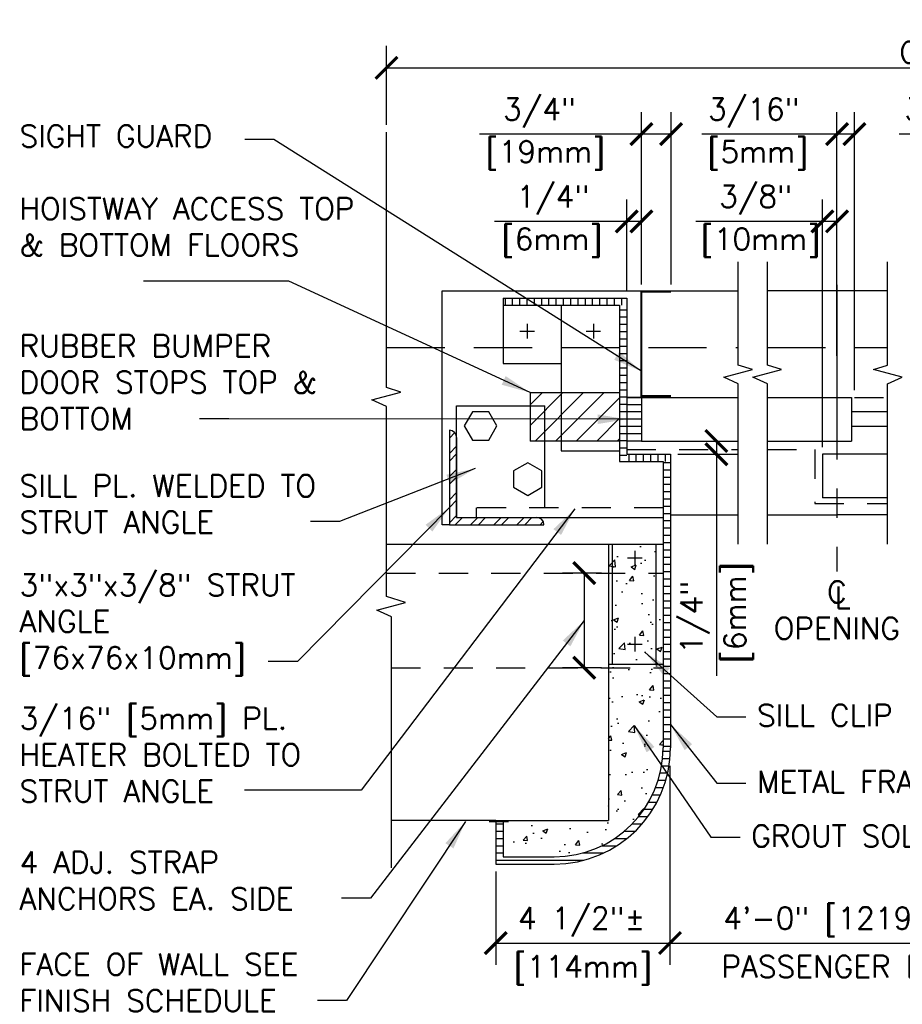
# Model space of a CAD drawing. Header units: inches. Extents: x 0.5 to 15.3, y 0.2 to 11.4.
# Tile 4 of 5: x 7.2 to 11, y 7.2 to 11.4. Entities that reach past the tile are written whole.
import ezdxf

# ---------------------------------------------------------------- set-up
doc = ezdxf.new("R2010")
doc.units = ezdxf.units.IN
doc.header["$MEASUREMENT"] = 0
doc.header["$PDSIZE"] = -1
for name, pattern in [('CENTER2', [1.125, 0.75, -0.125, 0.125, -0.125]), ('DASHED2', [0.375, 0.25, -0.125]), ('HIDDEN2', [0.1875, 0.125, -0.0625])]:
    doc.linetypes.add(name, pattern=pattern)
doc.layers.get('Defpoints').update_dxf_attribs({"color": 2})
for name, color, linetype in [('A-DETL-CNTR', 2, 'CENTER2'), ('A-DETL-DIMS', 2, 'Continuous'), ('A-DETL-MEDM', 4, 'Continuous'), ('A-DETL-PATT', 8, 'Continuous'), ('A-DETL-TEXT', 2, 'Continuous')]:
    doc.layers.add(name, color=color, linetype=linetype)
doc.styles.add('Romans', font='romans.shx')
doc.dimstyles.new('VA-Dims', dxfattribs={"dimtxt": 0.09375, "dimasz": 0.09375, "dimexe": 0.09375, "dimexo": 0.03125, "dimgap": 0.02, "dimtad": 1, "dimdec": 5, "dimzin": 0, "dimdsep": 46, "dimlunit": 4, "dimtxsty": 'Romans', "dimblk": 'ARCHTICK', "dimcen": 0.09375, "dimclrd": 256, "dimclre": 256, "dimclrt": 256, "dimadec": 0, "dimazin": 0, "dimtfac": 1, "dimtdec": 5, "dimtofl": 0, "dimtmove": 0, "dimatfit": 3, "dimfxl": 1, "dimfrac": 2, "dimtolj": 1, "dimtzin": 0, "dimlwd": -1, "dimlwe": -1, "dimarcsym": 0})
doc.dimstyles.new('VA-Lead', dxfattribs={"dimtxt": 0.09375, "dimasz": 0.125, "dimexe": 0.125, "dimexo": 0.03125, "dimgap": 0.02, "dimtad": 1, "dimdec": 5, "dimzin": 0, "dimdsep": 46, "dimlunit": 4, "dimtxsty": 'Romans', "dimcen": 0.125, "dimclrd": 256, "dimclre": 256, "dimclrt": 256, "dimadec": 0, "dimazin": 0, "dimtfac": 1, "dimtdec": 5, "dimtofl": 0, "dimtmove": 0, "dimatfit": 3, "dimfxl": 1, "dimfrac": 2, "dimtolj": 1, "dimtzin": 0, "dimlwd": -1, "dimlwe": -1, "dimarcsym": 0})
pattern_1 = [(0, (-30.81853, 5.83407), (0, 0.03125), [])]
pattern_2 = [(90, (-30.81853, 5.83407), (-0.03125, 2e-18), [])]
pattern_3 = [(0, (0.736734, 5.156437), (0, 0.03125), [])]

# ---------------------------------------------------------------- blocks, each defined once
blk = doc.blocks.new('_ArchTick')
at = {"color": 0, "linetype": 'ByBlock', "const_width": 0.15}
blk.add_lwpolyline([(-0.5, -0.5), (0.5, 0.5)], dxfattribs=at)
blk = doc.blocks.new('*D10')
at = {"layer": 'A-DETL-DIMS'}
for p, q in [((9.7188, 9.0148), (9.5519, 9.0148)), ((9.6456, 9.0148), (9.6456, 8.6086)), ((9.7188, 8.6086), (9.5519, 8.6086))]:
    blk.add_line(p, q, dxfattribs=at)
at = {"layer": 'Defpoints', "color": 0}
for p in [(9.75, 9.0148), (9.6456, 8.6086), (9.75, 8.6086)]:
    blk.add_point(p, dxfattribs=at)
at = {"layer": 'A-DETL-DIMS', "xscale": 0.09375, "yscale": 0.09375, "zscale": 0.09375}
for p, rotation in [((9.6456, 9.0148), 90), ((9.6456, 8.6086), 270)]:
    blk.add_blockref('_ArchTick', p, dxfattribs=dict(at, rotation=rotation))
blk = doc.blocks.new('*D12')
at = {"layer": 'A-DETL-DIMS'}
for p, q in [((11.5787, 9.3458), (11.5787, 10.9948)), ((11.7037, 9.5566), (11.7037, 10.9948)), ((11.5787, 10.9011), (10.9986, 10.9011)), ((11.7037, 10.9011), (11.5787, 10.9011))]:
    blk.add_line(p, q, dxfattribs=at)
at = {"layer": 'Defpoints', "color": 0}
for p in [(11.7037, 10.9011), (11.7037, 9.5254), (11.5787, 9.3146)]:
    blk.add_point(p, dxfattribs=at)
at = {"layer": 'A-DETL-DIMS', "xscale": 0.09375, "yscale": 0.09375, "zscale": 0.09375, "rotation": 180}
blk.add_blockref('_ArchTick', (11.5787, 10.9011), dxfattribs=at)
at = {"layer": 'A-DETL-DIMS', "xscale": 0.09375, "yscale": 0.09375, "zscale": 0.09375}
blk.add_blockref('_ArchTick', (11.7037, 10.9011), dxfattribs=at)
at = {"layer": 'A-DETL-DIMS', "insert": (11.177, 10.9925), "char_height": 0.09375, "attachment_point": 5, "style": 'Romans'}
blk.add_mtext('\\A1;3/4"', dxfattribs=at)
blk = doc.blocks.new('*D15')
at = {"layer": 'A-DETL-DIMS'}
for p, q in [((10.7309, 10.2842), (10.7309, 10.9948)), ((10.8062, 9.8009), (10.8062, 10.9948)), ((10.7309, 10.9011), (10.1508, 10.9011)), ((10.8062, 10.9011), (10.7309, 10.9011))]:
    blk.add_line(p, q, dxfattribs=at)
at = {"layer": 'Defpoints', "color": 0}
for p in [(10.7309, 10.9011), (10.7309, 10.2529), (10.8062, 9.7697)]:
    blk.add_point(p, dxfattribs=at)
at = {"layer": 'A-DETL-DIMS', "xscale": 0.09375, "yscale": 0.09375, "zscale": 0.09375, "rotation": 180}
blk.add_blockref('_ArchTick', (10.7309, 10.9011), dxfattribs=at)
at = {"layer": 'A-DETL-DIMS', "xscale": 0.09375, "yscale": 0.09375, "zscale": 0.09375}
blk.add_blockref('_ArchTick', (10.8062, 10.9011), dxfattribs=at)
at = {"layer": 'A-DETL-DIMS', "insert": (10.3739, 10.9925), "char_height": 0.09375, "attachment_point": 5, "style": 'Romans'}
blk.add_mtext('\\A1;3/16"', dxfattribs=at)
blk = doc.blocks.new('*D16')
at = {"layer": 'A-DETL-DIMS'}
for p, q in [((9.8281, 10.2279), (9.8281, 10.6198)), ((9.8906, 10.255), (9.8906, 10.6198)), ((9.8281, 10.526), (9.2605, 10.526)), ((9.8906, 10.526), (9.8281, 10.526))]:
    blk.add_line(p, q, dxfattribs=at)
at = {"layer": 'Defpoints', "color": 0}
for p in [(9.8281, 10.526), (9.8281, 10.1966), (9.8906, 10.2238)]:
    blk.add_point(p, dxfattribs=at)
at = {"layer": 'A-DETL-DIMS', "xscale": 0.09375, "yscale": 0.09375, "zscale": 0.09375, "rotation": 180}
blk.add_blockref('_ArchTick', (9.8281, 10.526), dxfattribs=at)
at = {"layer": 'A-DETL-DIMS', "xscale": 0.09375, "yscale": 0.09375, "zscale": 0.09375}
blk.add_blockref('_ArchTick', (9.8906, 10.526), dxfattribs=at)
at = {"layer": 'A-DETL-DIMS', "insert": (9.4791, 10.6174), "char_height": 0.09375, "attachment_point": 5, "style": 'Romans'}
blk.add_mtext('\\A1; 1/4"', dxfattribs=at)
blk = doc.blocks.new('*D17')
at = {"layer": 'A-DETL-DIMS'}
for p, q in [((9.9219, 9.5822), (10.3067, 9.5822)), ((10.213, 9.5822), (10.213, 9.5254)), ((10.0469, 9.5254), (10.3067, 9.5254)), ((10.213, 9.5254), (10.213, 8.5743))]:
    blk.add_line(p, q, dxfattribs=at)
at = {"layer": 'Defpoints', "color": 0}
for p in [(9.8906, 9.5822), (10.0156, 9.5254), (10.213, 9.5254)]:
    blk.add_point(p, dxfattribs=at)
at = {"layer": 'A-DETL-DIMS', "xscale": 0.09375, "yscale": 0.09375, "zscale": 0.09375}
for p, rotation in [((10.213, 9.5822), 90), ((10.213, 9.5254), 270)]:
    blk.add_blockref('_ArchTick', p, dxfattribs=dict(at, rotation=rotation))
at = {"layer": 'A-DETL-DIMS', "insert": (10.1215, 8.793), "char_height": 0.09375, "attachment_point": 5, "rotation": 90, "style": 'Romans'}
blk.add_mtext('\\A1; 1/4"', dxfattribs=at)
blk = doc.blocks.new('*D19')
at = {"layer": 'A-DETL-DIMS'}
for p, q in [((9.8906, 10.255), (9.8906, 10.9948)), ((10.0187, 10.255), (10.0187, 10.9948)), ((9.8906, 10.9011), (9.1954, 10.9011)), ((10.0187, 10.9011), (9.8906, 10.9011))]:
    blk.add_line(p, q, dxfattribs=at)
at = {"layer": 'Defpoints', "color": 0}
for p in [(10.0187, 10.9011), (9.8906, 10.2238), (10.0187, 10.2238)]:
    blk.add_point(p, dxfattribs=at)
at = {"layer": 'A-DETL-DIMS', "xscale": 0.09375, "yscale": 0.09375, "zscale": 0.09375, "rotation": 180}
blk.add_blockref('_ArchTick', (9.8906, 10.9011), dxfattribs=at)
at = {"layer": 'A-DETL-DIMS', "xscale": 0.09375, "yscale": 0.09375, "zscale": 0.09375}
blk.add_blockref('_ArchTick', (10.0187, 10.9011), dxfattribs=at)
at = {"layer": 'A-DETL-DIMS', "insert": (9.4208, 10.9925), "char_height": 0.09375, "attachment_point": 5, "style": 'Romans'}
blk.add_mtext('\\A1; 3/4"', dxfattribs=at)
blk = doc.blocks.new('*D20')
at = {"layer": 'A-DETL-DIMS'}
for p, q in [((10.6684, 9.5566), (10.6684, 10.6198)), ((10.7309, 9.9486), (10.7309, 10.6198)), ((10.6684, 10.526), (10.124, 10.526)), ((10.7309, 10.526), (10.6684, 10.526))]:
    blk.add_line(p, q, dxfattribs=at)
at = {"layer": 'Defpoints', "color": 0}
for p in [(10.7309, 10.526), (10.7309, 9.9174), (10.6684, 9.5254)]:
    blk.add_point(p, dxfattribs=at)
at = {"layer": 'A-DETL-DIMS', "xscale": 0.09375, "yscale": 0.09375, "zscale": 0.09375, "rotation": 180}
blk.add_blockref('_ArchTick', (10.6684, 10.526), dxfattribs=at)
at = {"layer": 'A-DETL-DIMS', "xscale": 0.09375, "yscale": 0.09375, "zscale": 0.09375}
blk.add_blockref('_ArchTick', (10.7309, 10.526), dxfattribs=at)
at = {"layer": 'A-DETL-DIMS', "insert": (10.3493, 10.6174), "char_height": 0.09375, "attachment_point": 5, "style": 'Romans'}
blk.add_mtext('\\A1; 3/8"', dxfattribs=at)
blk = doc.blocks.new('*D25')
at = {"layer": 'A-DETL-DIMS'}
for p, q in [((8.7962, 10.9401), (8.7962, 11.2795)), ((14.045, 10.8954), (14.045, 11.2795)), ((8.7962, 11.1858), (14.045, 11.1858))]:
    blk.add_line(p, q, dxfattribs=at)
at = {"layer": 'Defpoints', "color": 0}
for p in [(14.045, 11.1858), (8.7962, 10.9089), (14.045, 10.8641)]:
    blk.add_point(p, dxfattribs=at)
at = {"layer": 'A-DETL-DIMS', "xscale": 0.09375, "yscale": 0.09375, "zscale": 0.09375, "rotation": 180}
blk.add_blockref('_ArchTick', (8.7962, 11.1858), dxfattribs=at)
at = {"layer": 'A-DETL-DIMS', "xscale": 0.09375, "yscale": 0.09375, "zscale": 0.09375}
blk.add_blockref('_ArchTick', (14.045, 11.1858), dxfattribs=at)
at = {"layer": 'A-DETL-DIMS', "insert": (11.4206, 11.2526), "char_height": 0.09375, "attachment_point": 5, "style": 'Romans'}
blk.add_mtext('\\A1;OVERALL SILL', dxfattribs=at)
blk = doc.blocks.new('*D27')
at = {"layer": 'A-DETL-DIMS'}
for p, q in [((10.0135, 8.1877), (10.0135, 7.3319)), ((11.5809, 8.1877), (11.5809, 7.3319)), ((10.0135, 7.4257), (11.5809, 7.4257))]:
    blk.add_line(p, q, dxfattribs=at)
at = {"layer": 'Defpoints', "color": 0}
for p in [(10.0135, 8.2189), (11.5809, 8.2189), (11.5809, 7.4257)]:
    blk.add_point(p, dxfattribs=at)
at = {"layer": 'A-DETL-DIMS', "xscale": 0.09375, "yscale": 0.09375, "zscale": 0.09375, "rotation": 180}
blk.add_blockref('_ArchTick', (10.0135, 7.4257), dxfattribs=at)
at = {"layer": 'A-DETL-DIMS', "xscale": 0.09375, "yscale": 0.09375, "zscale": 0.09375}
blk.add_blockref('_ArchTick', (11.5809, 7.4257), dxfattribs=at)
at = {"layer": 'A-DETL-DIMS', "insert": (10.7972, 7.5171), "char_height": 0.09375, "attachment_point": 5, "style": 'Romans'}
blk.add_mtext('\\A1;4\'-0" [1219mm]', dxfattribs=at)
blk = doc.blocks.new('*D28')
at = {"layer": 'A-DETL-DIMS'}
for p, q in [((10.0135, 8.1877), (10.0135, 7.3319)), ((9.2656, 7.7336), (9.2656, 7.3319)), ((9.2656, 7.4257), (10.0135, 7.4257))]:
    blk.add_line(p, q, dxfattribs=at)
at = {"layer": 'Defpoints', "color": 0}
for p in [(10.0135, 8.2189), (9.2656, 7.7648), (10.0135, 7.4257)]:
    blk.add_point(p, dxfattribs=at)
at = {"layer": 'A-DETL-DIMS', "xscale": 0.09375, "yscale": 0.09375, "zscale": 0.09375, "rotation": 180}
blk.add_blockref('_ArchTick', (9.2656, 7.4257), dxfattribs=at)
at = {"layer": 'A-DETL-DIMS', "xscale": 0.09375, "yscale": 0.09375, "zscale": 0.09375}
blk.add_blockref('_ArchTick', (10.0135, 7.4257), dxfattribs=at)
at = {"layer": 'A-DETL-DIMS', "insert": (9.6339, 7.5171), "char_height": 0.09375, "attachment_point": 5, "style": 'Romans'}
blk.add_mtext('\\A1;4 1/2"±', dxfattribs=at)

msp = doc.modelspace()

# ---------------------------------------------------------------- hatches: boundary and pattern name
at = {"layer": 'A-DETL-PATT'}
h = msp.add_hatch(dxfattribs=at)
h.set_pattern_fill('LINE', color=256, scale=0.25, angle=90, style=0)
h.set_pattern_definition(pattern_2)
h.paths.add_polyline_path([(9.796892, 10.165385), (9.296892, 10.165385), (9.296892, 10.196635), (9.828142, 10.196635), (9.828142, 10.165385)])
h = msp.add_hatch(dxfattribs=at)
h.set_pattern_fill('LINE', color=256, scale=0.25, style=0)
h.set_pattern_definition(pattern_1)
h.paths.add_polyline_path([(9.828142, 10.165385), (9.796892, 10.165385), (9.796892, 9.494123), (9.828142, 9.494123)])
h = msp.add_hatch(dxfattribs=at)
h.set_pattern_fill('ANSI31', color=256, scale=0.5, style=0)
h.set_pattern_definition([(45, (-30.81853, 5.83407), (-0.04419417, 0.04419417), [])])
h.paths.add_polyline_path([(9.412699, 9.790385), (9.796892, 9.790385), (9.796892, 9.582159), (9.412699, 9.582159)])
h = msp.add_hatch(dxfattribs=at)
h.set_pattern_fill('ANSI32', color=256, scale=0.1875, style=0)
h.set_pattern_definition([(45, (-0.18091, 6.84479), (-0.04971845, 0.04971845), []), (45, (-0.14777, 6.84479), (-0.04971845, 0.04971845), [])])
edge = h.paths.add_edge_path()
edge.add_arc((9.441129, 9.222607), 0.03125, 0, 90)
edge.add_line((9.441129, 9.253857), (9.097379, 9.253857))
edge.add_line((9.097379, 9.253857), (9.097379, 9.597607))
edge.add_arc((9.066129, 9.597607), 0.03125, 0, 90)
edge.add_line((9.066129, 9.628857), (9.066129, 9.222607))
edge.add_line((9.066129, 9.222607), (9.472379, 9.222607))
h = msp.add_hatch(dxfattribs=at)
h.set_pattern_fill('LINE', color=256, scale=0.25, angle=90, style=0)
h.set_pattern_definition(pattern_2)
h.paths.add_polyline_path([(9.984392, 9.494123), (9.828142, 9.494123), (9.828142, 9.525373), (10.015642, 9.525373), (10.015642, 9.494123)])
h = msp.add_hatch(dxfattribs=at)
h.set_pattern_fill('LINE', color=256, scale=0.25, style=0)
h.set_pattern_definition(pattern_1)
h.paths.add_polyline_path([(10.015642, 9.494123), (9.984392, 9.494123), (9.984163, 8.250187), (10.015427, 8.250187)])
h = msp.add_hatch(dxfattribs=at)
h.set_pattern_fill('AR-CONC', color=256, scale=0.03125, style=0)
h.set_pattern_definition([(50, (-30.81853, 5.83407), (0.2241438, -0.01961004), [0.0234375, -0.2578125]), (355, (-30.81853, 5.83407), (-0.0433598, 0.23506), [0.01875, -0.20625]), (100.4514, (-30.79985, 5.83244), (0.1807842, 0.2154499), [0.0199188, -0.2191069]), (46.1842, (-30.81853, 5.89657), (0.3335128, -0.0517247), [0.0351562, -0.3867188]), (96.6356, (-30.79074, 5.89226), (0.292082, 0.3044118), [0.0298782, -0.3286603]), (351.1842, (-30.81853, 5.89657), (0.292082, 0.304412), [0.028125, -0.309375]), (21, (-30.78728, 5.88095), (0.18653345, -0.1258184), [0.0234375, -0.2578125]), (326, (-30.78728, 5.88095), (0.076036, 0.2266094), [0.01875, -0.20625]), (71.4514, (-30.77174, 5.87046), (0.2625696, 0.1007908), [0.0199188, -0.2191069]), (37.5, (-30.81853, 5.83407), (0.00379995, 0.10402933), [0, -0.20375, 0, -0.209375, 0, -0.20703125]), (7.5, (-30.81853, 5.83407), (0.08220923, 0.12325366), [0, -0.119375, 0, -0.1990625, 0, -0.07890625]), (327.5, (-30.88822, 5.83407), (0.16681951, -0.0070484), [0, -0.078125, 0, -0.24375, 0, -0.3234375]), (317.5, (-30.91947, 5.83407), (0.1822457, 0.0312828), [0, -0.1015625, 0, -0.161875, 0, -0.2296875])])
edge = h.paths.add_edge_path()
edge.add_line((9.515642, 7.796098), (9.296892, 7.796098))
edge.add_line((9.296892, 7.796098), (9.296892, 7.952348))
edge.add_line((9.296892, 7.952348), (9.750017, 7.952348))
edge.add_line((9.750017, 7.952348), (9.750017, 9.139848))
edge.add_line((9.750017, 9.139848), (9.984392, 9.139848))
edge.add_line((9.984392, 9.139848), (9.982138, 8.218937))
edge.add_arc((9.515642, 8.264848), 0.46875, 270, 360)
h = msp.add_hatch(dxfattribs=at)
h.set_pattern_fill('LINE', color=256, scale=0.25, style=0)
h.set_pattern_definition(pattern_3)
edge = h.paths.add_edge_path()
edge.add_line((9.515642, 7.796098), (9.515642, 7.764848))
edge.add_arc((9.515642, 8.264848), 0.5, 270, 360)
edge.add_line((10.015642, 8.264848), (9.984392, 8.264848))
edge.add_arc((9.515642, 8.264848), 0.46875, -90, 0, ccw=False)
h = msp.add_hatch(dxfattribs=at)
h.set_pattern_fill('LINE', color=256, scale=0.25, style=0)
h.set_pattern_definition(pattern_3)
h.paths.add_polyline_path([(9.515642, 7.796098), (9.296892, 7.796098), (9.296892, 7.952348), (9.265642, 7.952348), (9.265642, 7.764848), (9.515642, 7.764848)])

# ---------------------------------------------------------------- linework, layer by layer
at = {"layer": 'A-DETL-CNTR', "linetype": 'CENTER2'}
msp.add_line((10.730929, 10.252938), (10.730929, 9.021429), dxfattribs=at)
at = {"layer": 'A-DETL-MEDM'}
for p, q in [((9.034879, 9.222607), (9.034879, 10.227885)), ((9.034879, 10.227885), (10.307174, 10.227885)), ((9.296892, 10.196635), (9.296892, 9.915385)), ((9.296892, 10.196635), (9.828142, 10.196635)), ((9.828142, 10.196635), (9.828142, 9.769659)), ((10.948309, 10.227885), (10.432174, 10.227885)), ((9.296892, 10.165385), (9.796892, 10.165385)), ((9.546892, 10.165385), (9.546892, 9.540385)), ((9.796892, 10.165385), (9.796892, 9.494123)), ((9.4001, 10.085221), (9.4001, 10.022721)), ((9.684608, 10.085221), (9.684608, 10.022721)), ((9.36885, 10.053971), (9.43135, 10.053971)), ((9.653358, 10.053971), (9.715858, 10.053971)), ((9.890642, 9.983598), (9.890642, 9.780785)), ((9.296892, 9.915385), (9.546892, 9.915385)), ((9.412699, 9.790385), (9.412699, 9.582159)), ((9.412699, 9.790385), (9.796892, 9.790385)), ((9.097379, 9.253857), (9.097379, 9.733598)), ((9.097379, 9.733598), (9.476715, 9.733598)), ((9.476715, 9.296098), (9.476715, 9.733598)), ((9.828142, 9.769659), (9.828142, 9.582159)), ((9.890642, 9.769659), (9.828142, 9.769659)), ((9.828142, 9.769659), (10.307174, 9.769659)), ((9.890642, 9.738409), (9.828142, 9.738409)), ((9.890642, 9.769659), (9.890642, 9.582159)), ((10.432174, 9.769659), (10.793429, 9.769659)), ((10.793429, 9.769659), (10.793429, 9.582159)), ((9.890642, 9.707159), (9.828142, 9.707159)), ((10.948309, 9.707159), (10.793429, 9.707159)), ((9.890642, 9.675909), (9.828142, 9.675909)), ((9.890642, 9.644659), (9.828142, 9.644659)), ((10.948309, 9.644659), (10.793429, 9.644659)), ((9.066129, 9.628857), (9.066129, 9.222607)), ((9.890642, 9.613409), (9.828142, 9.613409)), ((9.097379, 9.597607), (9.097379, 9.253857)), ((9.796892, 9.582159), (9.412699, 9.582159)), ((9.828142, 9.582159), (9.828142, 9.525373)), ((9.890642, 9.582159), (9.828142, 9.582159)), ((9.890642, 9.582159), (10.307174, 9.582159)), ((10.432174, 9.582159), (10.793429, 9.582159)), ((9.546892, 9.540385), (9.796892, 9.540385)), ((9.828142, 9.525373), (10.015642, 9.525373)), ((10.015642, 9.525373), (10.015642, 8.608598)), ((10.668429, 9.525373), (10.668429, 9.337873)), ((10.948309, 9.525373), (10.668429, 9.525373)), ((9.796892, 9.494123), (9.984392, 9.494123)), ((9.984392, 9.494123), (9.984392, 8.264848)), ((10.948309, 9.337873), (10.668429, 9.337873)), ((10.015642, 9.264848), (10.307174, 9.264848)), ((10.432174, 9.264848), (10.732053, 9.264848)), ((10.948309, 9.264848), (10.732053, 9.264848)), ((9.066129, 9.222607), (9.034879, 9.222607)), ((9.066129, 9.222607), (9.472379, 9.222607)), ((9.097379, 9.253857), (9.441129, 9.253857)), ((9.387823, 9.253857), (9.984392, 9.253857)), ((8.796196, 9.139848), (9.984392, 9.139848)), ((9.750017, 9.139848), (9.750017, 8.624223)), ((9.765642, 9.139848), (9.765642, 8.624223)), ((9.953142, 9.139848), (9.953142, 8.624223)), ((9.862425, 9.111337), (9.862425, 9.048837)), ((9.831175, 9.080087), (9.893675, 9.080087)), ((9.862425, 8.740705), (9.862425, 8.678205)), ((9.831175, 8.709455), (9.893675, 8.709455)), ((9.750017, 8.624223), (9.984392, 8.624223)), ((9.750017, 8.624223), (9.750017, 7.952348)), ((10.015642, 8.608598), (10.015642, 8.264848)), ((9.265642, 7.952348), (8.817164, 7.952348)), ((9.265642, 7.952348), (9.750017, 7.952348)), ((9.265642, 7.952348), (9.265642, 7.764848)), ((9.265642, 7.952348), (9.296892, 7.952348)), ((9.296892, 7.952348), (9.296892, 7.796098)), ((9.296892, 7.952348), (9.750017, 7.952348)), ((9.296892, 7.796098), (9.515642, 7.796098)), ((9.265642, 7.764848), (9.515642, 7.764848))]:
    msp.add_line(p, q, dxfattribs=at)
at = {"layer": 'A-DETL-MEDM', "linetype": 'DASHED2'}
for p, q in [((8.796196, 9.983598), (10.307174, 9.983598)), ((10.432174, 9.983598), (10.948309, 9.983598))]:
    msp.add_line(p, q, dxfattribs=at)
at = {"layer": 'A-DETL-MEDM', "linetype": 'HIDDEN2'}
for p, q in [((10.806225, 9.769659), (10.948309, 9.769659)), ((9.828142, 9.545662), (10.307174, 9.545662)), ((10.432174, 9.545662), (10.635142, 9.545662)), ((10.635142, 9.545662), (10.635142, 9.314581)), ((10.635142, 9.314581), (10.948309, 9.314581)), ((9.984392, 9.296098), (9.127789, 9.296098)), ((9.181095, 9.296098), (9.181095, 9.253857)), ((8.796196, 9.014848), (9.984392, 9.014848)), ((8.817164, 8.608598), (9.984392, 8.608598))]:
    msp.add_line(p, q, dxfattribs=at)
at = {"layer": 'A-DETL-MEDM', "const_width": 0.007812}
for points in [[(10.018679, 9.775794), (9.890642, 9.775794), (9.890642, 10.223795), (10.018679, 10.223795)], [(9.23635, 7.947713), (9.3214, 7.947713)]]:
    msp.add_lwpolyline(points, dxfattribs=at)
at = {"layer": 'A-DETL-MEDM'}
for centre, radius, start, end in [((9.066129, 9.597607), 0.03125, 0, 90), ((9.441129, 9.222607), 0.03125, 0, 90), ((9.515642, 8.264848), 0.5, 270, 0), ((9.515642, 8.264848), 0.46875, 270, 0)]:
    msp.add_arc(centre, radius, start, end, dxfattribs=at)
at = {"layer": 'A-DETL-PATT'}
for points in [[(9.129939, 9.647486), (9.165103, 9.58658), (9.235432, 9.58658), (9.270597, 9.647486), (9.235432, 9.708393), (9.165103, 9.708393)], [(9.402921, 9.489312), (9.342015, 9.454147), (9.342015, 9.383818), (9.402921, 9.348654), (9.463828, 9.383818), (9.463828, 9.454147)]]:
    msp.add_lwpolyline(points, close=True, dxfattribs=at)
at = {"layer": 'A-DETL-TEXT'}
for p, q in [((8.796196, 9.811653), (8.796196, 10.908851)), ((10.307174, 9.908418), (10.307174, 10.352885)), ((10.432174, 9.908418), (10.432174, 10.352885)), ((10.948309, 9.908418), (10.948309, 10.352885)), ((10.368332, 9.889135), (10.307174, 9.908418)), ((10.493332, 9.889135), (10.432174, 9.908418)), ((10.887151, 9.889135), (10.948309, 9.908418)), ((10.244583, 9.856623), (10.368332, 9.889135)), ((10.307174, 9.827777), (10.244583, 9.856623)), ((10.369583, 9.856623), (10.493332, 9.889135)), ((10.432174, 9.827777), (10.369583, 9.856623)), ((11.0109, 9.856623), (10.887151, 9.889135)), ((10.948309, 9.827777), (11.0109, 9.856623)), ((10.307174, 9.139848), (10.307174, 9.827777)), ((10.432174, 9.139848), (10.432174, 9.827777)), ((10.948309, 9.139848), (10.948309, 9.827777)), ((8.733605, 9.759858), (8.857353, 9.79237)), ((8.857353, 9.79237), (8.796196, 9.811653)), ((8.796196, 9.731012), (8.733605, 9.759858)), ((8.796196, 8.914924), (8.796196, 9.731012)), ((8.754573, 8.856518), (8.878321, 8.889029)), ((8.878321, 8.889029), (8.796196, 8.914924)), ((8.817164, 8.827672), (8.754573, 8.856518)), ((8.817164, 7.748937), (8.817164, 8.827672))]:
    msp.add_line(p, q, dxfattribs=at)

# ---------------------------------------------------------------- texts
at = {"layer": 'A-DETL-TEXT', "char_height": 0.09375, "style": 'Romans'}
for s, insert, width, attachment_point in [('SIGHT GUARD', (7.219998, 10.939125), 1.0906529, 1), ('[19mm]', (9.478839, 10.872113), 0.68671998, 2), ('[5mm]', (10.391143, 10.872113), 0.6867, 2), ('HOISTWAY ACCESS TOP & BOTTOM FLOORS', (7.219998, 10.627659), 1.61350679, 1), ('[6mm]', (9.507218, 10.497063), 0.47125996, 2), ('[10mm]', (10.402632, 10.497063), 0.4713, 2), ('RUBBER BUMPER DOOR STOPS TOP & BOTTOM', (7.219998, 10.038106), 1.42967231, 1), ('SILL PL. WELDED TO STRUT ANGLE', (7.219998, 9.436942), 1.39176945, 1), ('3"x3"x3/8" STRUT ANGLE [76x76x10mm]', (7.219998, 9.010735), 1.28896073, 1), ('C\\POPENING', (10.730929, 8.980928), 0.9683, 2), ('L', (10.756141, 8.957317), 0.06761748, 2), ('3/16" [5mm] PL. HEATER BOLTED TO STRUT ANGLE', (7.219998, 8.437695), 1.61350679, 1), ('SILL CLIP', (10.387861, 8.450542), 0.75846721, 1), ('METAL FRAME', (10.387861, 8.165086), 0.94494543, 1), ('GROUT SOLID', (10.362514, 7.932849), 0.93123802, 1), ('4 ADJ. STRAP ANCHORS EA. SIDE', (7.219998, 7.819164), 1.34536265, 1), ('FACE OF WALL SEE FINISH SCHEDULE', (7.219998, 7.381136), 1.77260695, 1), ('[114mm]', (9.639586, 7.371652), 0.7941, 2), ('PASSENGER ELEV.', (10.79719, 7.371652), 1.5824, 2)]:
    msp.add_mtext(s, dxfattribs=dict(at, insert=insert, width=width, attachment_point=attachment_point))
at = {"layer": 'A-DETL-TEXT', "insert": (10.245678, 8.844968), "char_height": 0.09375, "width": 0.7941, "attachment_point": 2, "rotation": 90, "style": 'Romans'}
msp.add_mtext('[6mm]', dxfattribs=at)

# ---------------------------------------------------------------- dimensions: what is measured, and where the dimension line sits
at = {"layer": 'A-DETL-DIMS'}
for base, p1, p2, text, picture, middle in [((14.045039, 11.185771), (8.796196, 10.908851), (14.045039, 10.864124), 'OVERALL SILL', '*D25', (11.420617, 11.252646)), ((11.580851, 7.425676), (10.01353, 8.218937), (11.580851, 8.218937), '4\'-0" [1219mm]', '*D27', (10.79719, 7.517105))]:
    dim = msp.add_linear_dim(base=base, p1=p1, p2=p2, text=text, dimstyle='VA-Dims', override={"dimpost": '\\X'}, dxfattribs=at)
    dim.commit()
    dim.dimension.update_dxf_attribs({"geometry": picture, "text_midpoint": middle})
for base, p1, p2, text, picture, middle in [((10.018679, 10.901067), (9.890642, 10.223795), (10.018679, 10.223795), ' 3/4"', '*D19', (9.420803, 10.901067)), ((10.730929, 10.901067), (10.806225, 9.769659), (10.730929, 10.252938), '3/16"', '*D15', (10.373875, 10.901067)), ((11.703739, 10.901067), (11.578739, 9.314581), (11.703739, 9.525373), '3/4"', '*D12', (11.177042, 10.901067)), ((9.828142, 10.526018), (9.890642, 10.223795), (9.828142, 10.196635), ' 1/4"', '*D16', (9.479137, 10.526018)), ((10.730929, 10.526018), (10.668429, 9.525373), (10.730929, 9.917359), ' 3/8"', '*D20', (10.349322, 10.526018)), ((10.01353, 7.425676), (9.265642, 7.764848), (10.01353, 8.218937), '4 1/2"±', '*D28', (9.633902, 7.425676))]:
    dim = msp.add_linear_dim(base=base, p1=p1, p2=p2, text=text, dimstyle='VA-Dims', override={"dimpost": '\\X'}, dxfattribs=at)
    dim.commit()
    dim.dimension.update_dxf_attribs({"geometry": picture, "text_midpoint": middle, "dimtype": 160})
dim = msp.add_linear_dim(base=(10.212959, 9.525373), p1=(9.890642, 9.582159), p2=(10.015642, 9.525373), angle=90, text=' 1/4"', dimstyle='VA-Dims', override={"dimpost": '\\X'}, dxfattribs=at)
dim.commit()
dim.dimension.update_dxf_attribs({"geometry": '*D17', "text_midpoint": (10.212959, 8.792958), "dimtype": 160})
dim = msp.add_linear_dim(base=(9.645645, 8.608598), p1=(9.750017, 9.014848), p2=(9.750017, 8.608598), angle=90, text=' ', dimstyle='VA-Dims', override={"dimpost": '\\X'}, dxfattribs=at)
dim.commit()
dim.dimension.update_dxf_attribs({"geometry": '*D10', "text_midpoint": (9.645645, 8.811723)})

# ---------------------------------------------------------------- leaders
at = {"layer": 'A-DETL-TEXT'}
for points in [[(9.890642, 9.882192), (8.311983, 10.878406), (8.186983, 10.878406)], [(9.412699, 9.790385), (8.377219, 10.269329), (7.752219, 10.269329)], [(9.828142, 9.675909), (8.118523, 9.677659), (7.993523, 9.677659)], [(9.177072, 9.463968), (8.594691, 9.237188), (8.469691, 9.237188)], [(9.605146, 9.290908), (8.686721, 8.083015), (8.186721, 8.083015)], [(9.066129, 9.296976), (8.413051, 8.635765), (8.288051, 8.635765)], [(9.645645, 8.811723), (8.727084, 7.619068), (8.602084, 7.619068)], [(9.90633, 8.675001), (10.215096, 8.398047), (10.340096, 8.398047)], [(9.859139, 8.359771), (10.189749, 7.880354), (10.314749, 7.880354)], [(10.015447, 8.365321), (10.215096, 8.112591), (10.340096, 8.112591)], [(9.135485, 7.947713), (8.624455, 7.178939), (8.499455, 7.178939)]]:
    msp.add_leader(points, dimstyle='VA-Lead', override={"dimgap": 0.02, "dimtad": 0}, dxfattribs=at)

doc.saveas('drawing.dxf')
